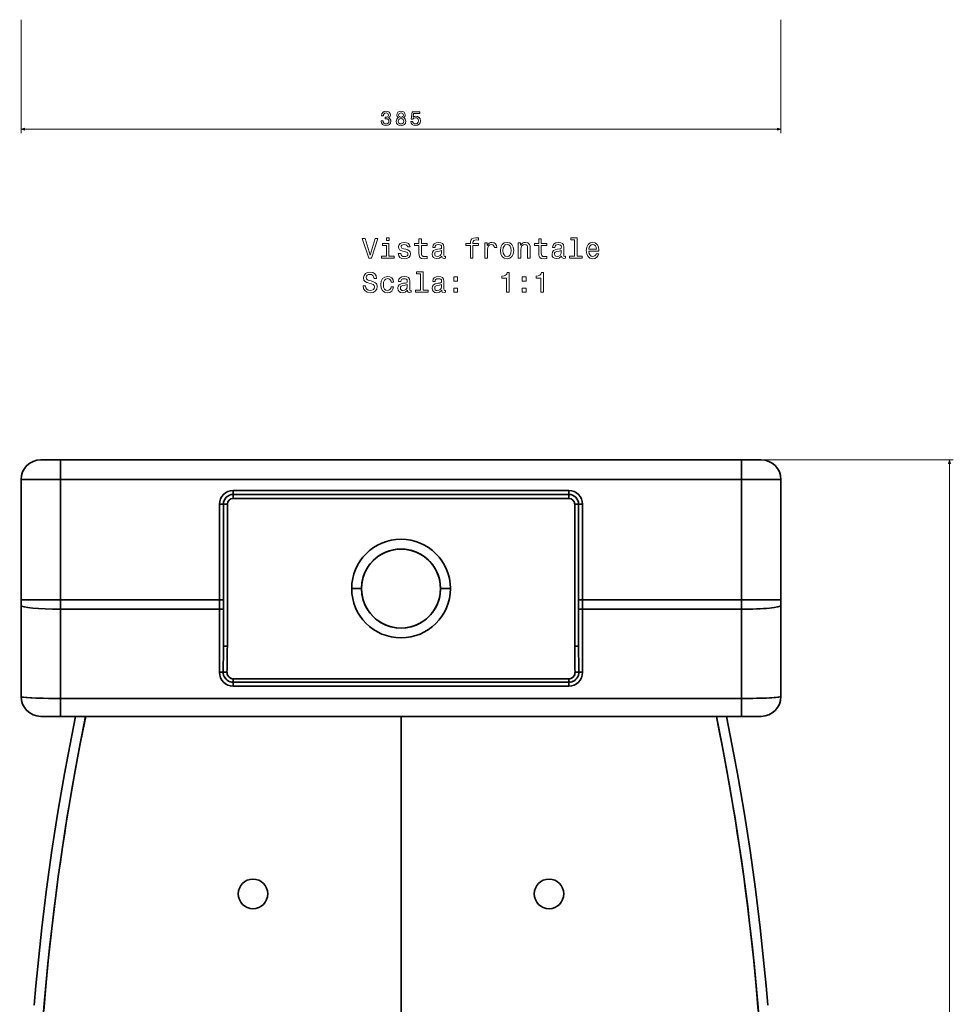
# Model space of a CAD drawing. Extents: x 401 to 1995, y -61 to 2287.
# Tile 3 of 6: x 401 to 874, y 470 to 969. Entities that reach past the tile are written whole.
import ezdxf

# ---------------------------------------------------------------- set-up
doc = ezdxf.new("R2010")
doc.units = 0

msp = doc.modelspace()

# ---------------------------------------------------------------- linework, layer by layer
at = {"color": 7, "lineweight": 13}
for p, q in [((402, 968.97), (402, 911.49)), ((787, 968.97), (787, 911.49)), ((402, 913.49), (787, 913.49))]:
    msp.add_line(p, q, dxfattribs=at)
at = {"color": 7, "lineweight": 35, "ltscale": 0.25}
for p, q in [((412, 745.87), (422, 745.87)), ((422, 745.87), (412, 745.87)), ((422, 735.87), (422, 745.87)), ((422, 735.87), (422, 745.87)), ((777, 745.87), (767, 745.87)), ((767, 745.87), (767, 735.87)), ((767, 745.87), (777, 745.87)), ((767, 745.87), (767, 735.87)), ((422, 615.87), (412, 615.87)), ((422, 615.87), (412, 615.87)), ((777, 615.87), (767, 615.87)), ((777, 615.87), (767, 615.87))]:
    msp.add_line(p, q, dxfattribs=at)
at = {"color": 7, "lineweight": 35}
for p, q in [((422, 745.87), (767, 745.87)), ((767, 745.87), (422, 745.87)), ((402, 674.86), (402, 735.87)), ((402, 735.87), (402, 674.86)), ((402, 735.87), (422, 735.87)), ((402, 735.87), (422, 735.87)), ((422, 674.86), (422, 735.87)), ((422, 735.87), (767, 735.87)), ((767, 735.87), (422, 735.87)), ((422, 735.87), (422, 674.86)), ((767, 735.87), (767, 674.86)), ((767, 735.87), (787, 735.87)), ((767, 735.87), (787, 735.87)), ((767, 674.86), (767, 735.87)), ((787, 674.86), (787, 735.87)), ((787, 735.87), (787, 674.86)), ((679.5, 730.37), (509.5, 730.37)), ((509.5, 730.37), (679.5, 730.37)), ((509.5, 728.37), (679.5, 728.37)), ((679.5, 728.37), (509.5, 728.37)), ((679.5, 728.37), (509.5, 728.37)), ((509.5, 726.37), (679.5, 726.37)), ((679.5, 726.37), (509.5, 726.37)), ((502.5, 723.37), (502.5, 674.86)), ((502.5, 674.86), (502.5, 723.37)), ((504.5, 674.86), (504.5, 723.37)), ((504.5, 723.37), (504.5, 674.86)), ((506.5, 651.38), (506.5, 723.37)), ((506.5, 723.37), (506.5, 651.38)), ((682.5, 723.37), (682.5, 651.38)), ((682.5, 651.38), (682.5, 723.37)), ((684.5, 723.37), (684.5, 674.86)), ((684.5, 674.86), (684.5, 723.37)), ((684.5, 651.38), (684.5, 723.37)), ((686.5, 674.86), (686.5, 723.37)), ((686.5, 723.37), (686.5, 674.86)), ((422, 674.86), (402, 674.86)), ((422, 674.86), (402, 674.86)), ((502.5, 674.86), (422, 674.86)), ((422, 674.86), (502.5, 674.86)), ((767, 674.86), (686.5, 674.86)), ((686.5, 674.86), (767, 674.86)), ((787, 674.86), (767, 674.86)), ((787, 674.86), (767, 674.86)), ((402, 625.87), (402, 672.04)), ((402, 672.04), (402, 625.87)), ((422, 624.93), (422, 670.17)), ((422, 670.17), (502.5, 670.17)), ((422, 670.17), (422, 624.93)), ((502.5, 670.17), (422, 670.17)), ((502.5, 670.17), (502.5, 638.18)), ((502.5, 638.18), (502.5, 670.17)), ((686.5, 638.18), (686.5, 670.17)), ((767, 670.17), (686.5, 670.17)), ((686.5, 670.17), (686.5, 638.18)), ((686.5, 670.17), (767, 670.17)), ((767, 670.17), (767, 624.93)), ((767, 624.93), (767, 670.17)), ((787, 672.04), (787, 625.87)), ((787, 625.87), (787, 672.04)), ((509.5, 634.9), (679.5, 634.9)), ((679.5, 634.9), (509.5, 634.9)), ((679.5, 633.14), (509.5, 633.14)), ((509.5, 633.14), (679.5, 633.14)), ((509.5, 631.18), (679.5, 631.18)), ((679.5, 631.18), (509.5, 631.18)), ((767, 624.93), (422, 624.93)), ((422, 624.93), (767, 624.93)), ((422, 615.87), (767, 615.87)), ((767, 615.87), (422, 615.87)), ((594.5, 615.87), (434.71, 615.87)), ((434.71, 615.87), (594.5, 615.87)), ((594.5, 615.87), (594.5, 555.87)), ((594.5, 615.87), (754.29, 615.87)), ((594.5, 555.87), (594.5, 615.87)), ((754.29, 615.87), (594.5, 615.87)), ((594.5, 555.87), (594.5, 459.62)), ((594.5, 459.62), (594.5, 555.87))]:
    msp.add_line(p, q, dxfattribs=at)
at = {"color": 8, "lineweight": 13}
for p, q in [((769, 745.87), (874.35, 745.87)), ((872.35, 95.98), (872.35, 745.87))]:
    msp.add_line(p, q, dxfattribs=at)
at = {"color": 7, "lineweight": 35, "ltscale": 0.05}
for p, q in [((509.5, 728.37), (509.5, 730.37)), ((509.5, 728.37), (509.5, 730.37)), ((679.5, 730.37), (679.5, 728.37)), ((679.5, 730.37), (679.5, 728.37)), ((509.5, 726.37), (509.5, 728.37)), ((509.5, 728.37), (509.5, 726.37)), ((679.5, 726.37), (679.5, 728.37)), ((679.5, 728.37), (679.5, 726.37)), ((502.5, 723.37), (504.5, 723.37)), ((502.5, 723.37), (504.5, 723.37)), ((506.5, 723.37), (504.5, 723.37)), ((504.5, 723.37), (506.5, 723.37)), ((682.5, 723.37), (684.5, 723.37)), ((684.5, 723.37), (682.5, 723.37)), ((684.5, 723.37), (686.5, 723.37)), ((684.5, 723.37), (686.5, 723.37)), ((504.5, 674.86), (502.5, 674.86)), ((504.5, 674.86), (502.5, 674.86)), ((686.5, 674.86), (684.5, 674.86)), ((686.5, 674.86), (684.5, 674.86)), ((504.5, 651.38), (506.5, 651.38)), ((506.5, 651.38), (504.5, 651.38)), ((682.5, 651.38), (684.5, 651.38)), ((682.5, 651.38), (684.5, 651.38))]:
    msp.add_line(p, q, dxfattribs=at)
at = {"color": 7, "lineweight": 35, "ltscale": 0.125}
for p, q in [((569.5, 680.64), (574.5, 680.64)), ((569.5, 680.64), (574.5, 680.64)), ((619.5, 680.64), (614.5, 680.64)), ((619.5, 680.64), (614.5, 680.64))]:
    msp.add_line(p, q, dxfattribs=at)
at = {"color": 7, "lineweight": 35, "ltscale": 0.070354}
for p, q in [((402, 674.86), (402, 672.04)), ((402, 674.86), (402, 672.04)), ((787, 672.04), (787, 674.86)), ((787, 674.86), (787, 672.04))]:
    msp.add_line(p, q, dxfattribs=at)
at = {"color": 7, "lineweight": 35, "ltscale": 0.117256}
for p, q in [((422, 670.17), (422, 674.86)), ((422, 670.17), (422, 674.86)), ((502.5, 674.86), (502.5, 670.17)), ((502.5, 674.86), (502.5, 670.17)), ((686.5, 670.17), (686.5, 674.86)), ((686.5, 670.17), (686.5, 674.86)), ((767, 674.86), (767, 670.17)), ((767, 674.86), (767, 670.17))]:
    msp.add_line(p, q, dxfattribs=at)
at = {"color": 7, "lineweight": 35, "ltscale": 0.112566}
for p, q in [((504.5, 670.36), (504.5, 674.86)), ((504.5, 674.86), (504.5, 670.36)), ((684.5, 670.36), (684.5, 674.86)), ((684.5, 674.86), (684.5, 670.36))]:
    msp.add_line(p, q, dxfattribs=at)
at = {"color": 7, "lineweight": 35, "ltscale": 0.474515}
for p, q in [((504.5, 670.36), (504.5, 651.38)), ((504.5, 651.38), (504.5, 670.36)), ((684.5, 651.38), (684.5, 670.36)), ((684.5, 670.36), (684.5, 651.38))]:
    msp.add_line(p, q, dxfattribs=at)
at = {"color": 7, "lineweight": 35, "ltscale": 0.047596}
for p, q in [((506.31, 638.26), (504.4, 638.31)), ((506.31, 638.26), (504.4, 638.31)), ((682.69, 638.26), (684.6, 638.31))]:
    msp.add_line(p, q, dxfattribs=at)
at = {"color": 7, "lineweight": 35, "ltscale": 0.044101}
for p, q in [((509.5, 634.9), (509.5, 633.14)), ((509.5, 634.9), (509.5, 633.14)), ((679.5, 633.14), (679.5, 634.9)), ((679.5, 634.9), (679.5, 633.14))]:
    msp.add_line(p, q, dxfattribs=at)
at = {"color": 7, "lineweight": 35, "ltscale": 0.047597}
msp.add_line((682.69, 638.26), (684.6, 638.31), dxfattribs=at)
at = {"color": 7, "lineweight": 35, "ltscale": 0.048792}
for p, q in [((509.5, 631.18), (509.5, 633.14)), ((679.5, 631.18), (679.5, 633.14))]:
    msp.add_line(p, q, dxfattribs=at)
at = {"color": 7, "lineweight": 35, "ltscale": 0.048793}
for p, q in [((509.5, 631.18), (509.5, 633.14)), ((679.5, 633.14), (679.5, 631.18))]:
    msp.add_line(p, q, dxfattribs=at)
at = {"color": 7, "lineweight": 35, "ltscale": 0.226549}
for p, q in [((422, 615.87), (422, 624.93)), ((422, 615.87), (422, 624.93)), ((767, 624.93), (767, 615.87)), ((767, 615.87), (767, 624.93))]:
    msp.add_line(p, q, dxfattribs=at)
at = {"color": 7, "lineweight": 35, "ltscale": 0.127554}
for p, q in [((434.71, 615.87), (429.61, 615.87)), ((429.61, 615.87), (434.71, 615.87))]:
    msp.add_line(p, q, dxfattribs=at)
at = {"color": 7, "lineweight": 35, "ltscale": 0.127553}
for p, q in [((754.29, 615.87), (759.39, 615.87)), ((759.39, 615.87), (754.29, 615.87))]:
    msp.add_line(p, q, dxfattribs=at)
at = {"color": 7, "lineweight": 13}
for points in [[(584.49, 917.69), (584.49, 917.62), (584.65, 916.65), (585.12, 915.93), (585.87, 915.46), (586.86, 915.29), (587.91, 915.46), (588.69, 915.91), (589.2, 916.61), (589.38, 917.52), (589.3, 918.11), (589.08, 918.6), (588.71, 918.97), (588.23, 919.24), (588.88, 919.79), (589.12, 920.66), (588.96, 921.44), (588.53, 922.04), (587.82, 922.41), (586.86, 922.54), (585.95, 922.38), (585.25, 921.94), (584.8, 921.23), (584.65, 920.29), (584.65, 920.22), (585.55, 920.22), (585.63, 920.87), (585.89, 921.33), (586.31, 921.61), (586.91, 921.72), (587.43, 921.63), (587.81, 921.42), (588.05, 921.08), (588.14, 920.62), (588.05, 920.12), (587.8, 919.79), (587.38, 919.59), (586.81, 919.53), (586.41, 919.54), (586.41, 918.74), (586.91, 918.76), (587.54, 918.67), (588.02, 918.43), (588.3, 918.03), (588.4, 917.52), (588.29, 916.93), (588, 916.5), (587.53, 916.23), (586.92, 916.14), (586.28, 916.24), (585.82, 916.54), (585.53, 917.02), (585.41, 917.69)], [(593.25, 919.26), (592.73, 918.98), (592.38, 918.59), (592.16, 918.09), (592.09, 917.5), (592.25, 916.6), (592.71, 915.91), (593.47, 915.46), (594.5, 915.29), (595.52, 915.46), (596.28, 915.91), (596.74, 916.6), (596.91, 917.5), (596.83, 918.09), (596.62, 918.59), (596.26, 918.98), (595.75, 919.26), (596.15, 919.51), (596.44, 919.84), (596.61, 920.24), (596.67, 920.74), (596.51, 921.45), (596.08, 922.03), (595.4, 922.4), (594.5, 922.54), (593.59, 922.4), (592.91, 922.03), (592.47, 921.45), (592.32, 920.74), (592.37, 920.24), (592.54, 919.84)], [(593.06, 917.52), (593.15, 918.05), (593.44, 918.46), (593.89, 918.72), (594.5, 918.81), (595.1, 918.72), (595.55, 918.46), (595.84, 918.05), (595.94, 917.52), (595.84, 916.94), (595.55, 916.51), (595.1, 916.23), (594.5, 916.14), (593.89, 916.23), (593.44, 916.51), (593.15, 916.94)], [(593.28, 920.66), (593.36, 921.1), (593.6, 921.44), (593.99, 921.65), (594.5, 921.74), (595, 921.65), (595.39, 921.44), (595.63, 921.1), (595.72, 920.66), (595.63, 920.2), (595.39, 919.85), (595, 919.62), (594.5, 919.55), (593.99, 919.63), (593.6, 919.85), (593.36, 920.2)], [(599.47, 917.32), (599.69, 916.49), (600.19, 915.84), (600.91, 915.44), (601.84, 915.29), (602.86, 915.47), (603.66, 915.97), (604.16, 916.75), (604.35, 917.76), (604.18, 918.7), (603.7, 919.44), (602.94, 919.91), (601.96, 920.08), (601.21, 919.96), (600.62, 919.63), (600.9, 921.51), (603.97, 921.51), (603.97, 922.34), (600.23, 922.34), (599.67, 918.63), (600.48, 918.63), (601.06, 919.1), (601.81, 919.27), (602.46, 919.16), (602.95, 918.84), (603.26, 918.35), (603.37, 917.71), (603.26, 917.08), (602.94, 916.58), (602.45, 916.27), (601.81, 916.16), (601.28, 916.23), (600.86, 916.46), (600.56, 916.82), (600.41, 917.32)], [(588.45, 858.44), (587.11, 858.44), (587.11, 857), (588.45, 857)], [(629.66, 854.5), (629.66, 848.1), (630.93, 848.1), (630.93, 854.5), (633.81, 854.5), (633.81, 855.58), (630.93, 855.58), (630.93, 856.05), (631.03, 856.63), (631.36, 857.02), (631.92, 857.25), (632.73, 857.33), (633.81, 857.28), (633.81, 858.37), (632.44, 858.44), (631.2, 858.31), (630.34, 857.93), (629.82, 857.25), (629.66, 856.28), (629.66, 855.58), (627.34, 855.58), (627.34, 854.5)], [(682.47, 857.38), (682.47, 849.16), (679.86, 849.16), (679.86, 848.1), (686.33, 848.1), (686.33, 849.16), (683.74, 849.16), (683.74, 858.44), (680.48, 858.44), (680.48, 857.38)], [(581.34, 858.11), (578.84, 849.6), (576.26, 858.11), (574.89, 858.11), (578.12, 848.1), (579.56, 848.1), (582.71, 858.11)], [(588.4, 849.16), (588.4, 855.58), (585.15, 855.58), (585.15, 854.5), (587.14, 854.5), (587.14, 849.16), (584.54, 849.16), (584.54, 848.1), (591.03, 848.1), (591.03, 849.16)], [(596.99, 852.61), (595.77, 852.9), (594.86, 853.23), (594.56, 853.91), (594.64, 854.38), (594.95, 854.73), (595.44, 854.94), (596.14, 855.03), (596.82, 854.94), (597.35, 854.68), (597.7, 854.29), (597.84, 853.78), (599.08, 853.78), (599.08, 853.8), (598.87, 854.74), (598.28, 855.48), (597.35, 855.94), (596.14, 856.11), (594.92, 855.94), (594.02, 855.46), (593.46, 854.76), (593.29, 853.86), (593.42, 853), (593.82, 852.39), (594.49, 851.96), (595.45, 851.66), (596.86, 851.31), (597.73, 850.95), (597.96, 850.66), (598.04, 850.23), (597.91, 849.7), (597.57, 849.29), (597.01, 849.03), (596.26, 848.95), (595.47, 849.03), (594.89, 849.34), (594.5, 849.83), (594.34, 850.5), (593.12, 850.5), (593.32, 849.35), (593.91, 848.52), (594.85, 848.01), (596.14, 847.82), (597.5, 848.01), (598.49, 848.52), (599.1, 849.32), (599.31, 850.38), (599.15, 851.28), (598.71, 851.9), (597.97, 852.31)], [(603.58, 854.5), (603.58, 850.62), (603.66, 849.37), (604.07, 848.5), (604.87, 848), (606.24, 847.82), (607.74, 847.9), (607.74, 848.99), (606.65, 848.91), (605.65, 849.02), (605.12, 849.38), (604.89, 849.99), (604.85, 850.84), (604.85, 854.5), (607.74, 854.5), (607.74, 855.58), (604.85, 855.58), (604.85, 857.84), (603.58, 857.84), (603.58, 855.58), (601.39, 855.58), (601.39, 854.5)], [(615.15, 849.11), (615.15, 849.06), (615.22, 848.57), (615.44, 848.23), (616.34, 847.95), (617.05, 848.07), (617.05, 849.05), (616.75, 849.01), (616.34, 849.19), (616.27, 849.77), (616.27, 853.78), (616.1, 854.8), (615.6, 855.52), (614.72, 855.95), (613.48, 856.11), (612.27, 855.94), (611.37, 855.45), (610.81, 854.68), (610.62, 853.67), (610.62, 853.59), (611.76, 853.59), (611.86, 854.19), (612.18, 854.63), (612.7, 854.89), (613.43, 854.99), (614.14, 854.91), (614.64, 854.7), (614.95, 854.32), (615.05, 853.8), (614.99, 853.2), (614.76, 852.9), (614.18, 852.75), (613.1, 852.64), (611.86, 852.38), (610.98, 851.92), (610.47, 851.2), (610.31, 850.13), (610.45, 849.18), (610.9, 848.47), (611.62, 848.03), (612.61, 847.87), (613.95, 848.17)], [(637.05, 848.1), (638.32, 848.1), (638.32, 852.52), (638.45, 853.59), (638.84, 854.35), (639.47, 854.81), (640.32, 854.97), (640.96, 854.87), (641.43, 854.58), (641.72, 854.09), (641.82, 853.43), (643.1, 853.43), (642.93, 854.6), (642.45, 855.43), (641.66, 855.94), (640.58, 856.11), (639.85, 855.99), (639.21, 855.71), (638.65, 855.22), (638.2, 854.55), (638.2, 855.84), (637.05, 855.84)], [(644.87, 851.96), (645.11, 850.2), (645.77, 848.91), (646.82, 848.1), (648.23, 847.82), (649.63, 848.1), (650.68, 848.89), (651.34, 850.19), (651.59, 851.96), (651.34, 853.72), (650.68, 855.03), (649.63, 855.82), (648.23, 856.11), (646.82, 855.82), (645.77, 855.01), (645.11, 853.72)], [(646.17, 851.97), (646.3, 853.27), (646.7, 854.21), (647.35, 854.78), (648.23, 854.99), (649.1, 854.78), (649.74, 854.22), (650.15, 853.27), (650.29, 851.97), (650.15, 850.66), (649.74, 849.71), (649.1, 849.14), (648.23, 848.95), (647.35, 849.14), (646.7, 849.71), (646.3, 850.66)], [(653.92, 848.1), (655.19, 848.1), (655.19, 852.57), (655.32, 853.59), (655.74, 854.34), (656.39, 854.8), (657.25, 854.97), (657.94, 854.83), (658.38, 854.44), (658.59, 853.79), (658.66, 852.93), (658.66, 848.1), (659.93, 848.1), (659.93, 853.18), (659.87, 854.21), (659.62, 855.06), (658.77, 855.84), (657.44, 856.11), (656.7, 856.01), (656.09, 855.74), (655.55, 855.27), (655.13, 854.65), (655.13, 855.84), (653.92, 855.84)], [(664.3, 854.5), (664.3, 850.62), (664.38, 849.37), (664.79, 848.5), (665.6, 848), (666.96, 847.82), (668.46, 847.9), (668.46, 848.99), (667.37, 848.91), (666.37, 849.02), (665.84, 849.38), (665.61, 849.99), (665.57, 850.84), (665.57, 854.5), (668.46, 854.5), (668.46, 855.58), (665.57, 855.58), (665.57, 857.84), (664.3, 857.84), (664.3, 855.58), (662.11, 855.58), (662.11, 854.5)], [(675.87, 849.11), (675.87, 849.06), (675.94, 848.57), (676.16, 848.23), (677.06, 847.95), (677.77, 848.07), (677.77, 849.05), (677.47, 849.01), (677.06, 849.19), (676.99, 849.77), (676.99, 853.78), (676.82, 854.8), (676.32, 855.52), (675.44, 855.95), (674.2, 856.11), (672.99, 855.94), (672.09, 855.45), (671.53, 854.68), (671.34, 853.67), (671.34, 853.59), (672.48, 853.59), (672.58, 854.19), (672.9, 854.63), (673.42, 854.89), (674.15, 854.99), (674.86, 854.91), (675.36, 854.7), (675.67, 854.32), (675.77, 853.8), (675.71, 853.2), (675.48, 852.9), (674.9, 852.75), (673.82, 852.64), (672.58, 852.38), (671.7, 851.92), (671.19, 851.2), (671.03, 850.13), (671.17, 849.18), (671.62, 848.47), (672.34, 848.03), (673.33, 847.87), (674.67, 848.17)], [(689.73, 851.6), (694.8, 851.6), (694.82, 852.19), (694.59, 853.85), (693.95, 855.09), (692.94, 855.84), (691.6, 856.11), (690.29, 855.82), (689.28, 855.01), (688.64, 853.7), (688.4, 851.97), (688.62, 850.2), (689.27, 848.91), (690.26, 848.1), (691.56, 847.82), (692.68, 848.01), (693.61, 848.5), (694.28, 849.28), (694.67, 850.32), (693.42, 850.32), (693.16, 849.74), (692.79, 849.31), (691.72, 848.96), (690.9, 849.12), (690.28, 849.63), (689.87, 850.45), (689.73, 851.56)], [(689.73, 852.67), (689.89, 853.66), (690.28, 854.4), (690.87, 854.84), (691.65, 855), (692.41, 854.84), (693, 854.4), (693.36, 853.66), (693.49, 852.67)], [(615, 850.81), (614.83, 850.06), (614.37, 849.48), (613.68, 849.11), (612.83, 848.98), (612.28, 849.05), (611.89, 849.28), (611.65, 849.68), (611.57, 850.25), (611.63, 850.75), (611.86, 851.11), (612.79, 851.51), (613.95, 851.69), (615, 852.03)], [(675.72, 850.81), (675.55, 850.06), (675.09, 849.48), (674.4, 849.11), (673.55, 848.98), (673, 849.05), (672.61, 849.28), (672.37, 849.68), (672.3, 850.25), (672.35, 850.75), (672.58, 851.11), (673.51, 851.51), (674.67, 851.69), (675.72, 852.03)], [(576.56, 834.12), (575.25, 834.12), (575.54, 832.59), (576.26, 831.47), (577.37, 830.79), (578.87, 830.55), (580.35, 830.78), (581.46, 831.41), (582.17, 832.41), (582.43, 833.72), (582.21, 834.9), (581.6, 835.66), (580.62, 836.17), (579.31, 836.54), (578.19, 836.82), (577.45, 837.13), (577.04, 837.59), (576.91, 838.31), (577.04, 838.96), (577.41, 839.45), (577.99, 839.78), (578.78, 839.9), (579.59, 839.76), (580.22, 839.37), (580.64, 838.72), (580.84, 837.84), (582.15, 837.84), (582.15, 837.87), (581.92, 839.22), (581.24, 840.23), (580.18, 840.86), (578.74, 841.08), (577.44, 840.86), (576.43, 840.26), (575.78, 839.32), (575.55, 838.11), (575.74, 837.03), (576.29, 836.3), (577.15, 835.81), (578.33, 835.43), (579.5, 835.1), (580.38, 834.78), (580.91, 834.32), (581.1, 833.57), (580.93, 832.81), (580.48, 832.23), (579.8, 831.87), (578.92, 831.76), (577.94, 831.92), (577.19, 832.38), (576.72, 833.13)], [(589.46, 835.99), (590.71, 835.99), (590.45, 837.15), (589.83, 838.06), (588.87, 838.62), (587.61, 838.83), (586.23, 838.55), (585.18, 837.74), (584.51, 836.43), (584.28, 834.67), (584.5, 832.93), (585.15, 831.63), (586.17, 830.82), (587.57, 830.55), (588.81, 830.76), (589.77, 831.37), (590.44, 832.32), (590.72, 833.59), (589.51, 833.59), (589.3, 832.78), (588.89, 832.18), (588.32, 831.8), (587.61, 831.69), (586.73, 831.87), (586.1, 832.45), (585.71, 833.39), (585.58, 834.71), (585.71, 836.01), (586.11, 836.95), (586.76, 837.52), (587.61, 837.72), (588.36, 837.59), (588.92, 837.26), (589.3, 836.72)], [(597.8, 831.83), (597.8, 831.79), (597.87, 831.3), (598.09, 830.95), (599, 830.68), (599.7, 830.79), (599.7, 831.77), (599.4, 831.73), (599, 831.92), (598.92, 832.49), (598.92, 836.5), (598.75, 837.52), (598.25, 838.24), (597.37, 838.67), (596.13, 838.83), (594.92, 838.66), (594.02, 838.17), (593.46, 837.41), (593.28, 836.4), (593.28, 836.31), (594.41, 836.31), (594.51, 836.92), (594.83, 837.35), (595.35, 837.61), (596.09, 837.71), (596.79, 837.64), (597.3, 837.42), (597.6, 837.05), (597.7, 836.53), (597.64, 835.92), (597.41, 835.62), (596.83, 835.48), (595.75, 835.36), (594.51, 835.1), (593.64, 834.64), (593.12, 833.92), (592.96, 832.85), (593.1, 831.9), (593.55, 831.2), (594.27, 830.75), (595.26, 830.59), (596.6, 830.89)], [(604.4, 840.1), (604.4, 831.89), (601.79, 831.89), (601.79, 830.82), (608.26, 830.82), (608.26, 831.89), (605.67, 831.89), (605.67, 841.17), (602.41, 841.17), (602.41, 840.1)], [(615.15, 831.83), (615.15, 831.79), (615.22, 831.3), (615.44, 830.95), (616.34, 830.68), (617.05, 830.79), (617.05, 831.77), (616.75, 831.73), (616.34, 831.92), (616.27, 832.49), (616.27, 836.5), (616.1, 837.52), (615.6, 838.24), (614.72, 838.67), (613.48, 838.83), (612.27, 838.66), (611.37, 838.17), (610.81, 837.41), (610.62, 836.4), (610.62, 836.31), (611.76, 836.31), (611.86, 836.92), (612.18, 837.35), (612.7, 837.61), (613.43, 837.71), (614.14, 837.64), (614.64, 837.42), (614.95, 837.05), (615.05, 836.53), (614.99, 835.92), (614.76, 835.62), (614.18, 835.48), (613.1, 835.36), (611.86, 835.1), (610.98, 834.64), (610.47, 833.92), (610.31, 832.85), (610.45, 831.9), (610.9, 831.2), (611.62, 830.75), (612.61, 830.59), (613.95, 830.89)], [(621.21, 836.41), (623.2, 836.41), (623.2, 838.56), (621.21, 838.56)], [(647.97, 830.82), (649.28, 830.82), (649.28, 840.89), (648.3, 840.89), (648.04, 840.01), (647.53, 839.42), (646.73, 839.08), (645.64, 838.96), (645.64, 837.94), (647.97, 837.94)], [(655.91, 836.41), (657.9, 836.41), (657.9, 838.56), (655.91, 838.56)], [(665.32, 830.82), (666.63, 830.82), (666.63, 840.89), (665.65, 840.89), (665.39, 840.01), (664.87, 839.42), (664.08, 839.08), (662.99, 838.96), (662.99, 837.94), (665.32, 837.94)], [(597.66, 833.53), (597.48, 832.78), (597.02, 832.21), (596.33, 831.83), (595.48, 831.7), (594.93, 831.77), (594.54, 832), (594.3, 832.41), (594.23, 832.97), (594.28, 833.47), (594.51, 833.83), (595.44, 834.24), (596.6, 834.41), (597.66, 834.76)], [(615, 833.53), (614.83, 832.78), (614.37, 832.21), (613.68, 831.83), (612.83, 831.7), (612.28, 831.77), (611.89, 832), (611.65, 832.41), (611.57, 832.97), (611.63, 833.47), (611.86, 833.83), (612.79, 834.24), (613.95, 834.41), (615, 834.76)], [(621.21, 830.82), (623.2, 830.82), (623.2, 832.97), (621.21, 832.97)], [(655.91, 830.82), (657.9, 830.82), (657.9, 832.97), (655.91, 832.97)]]:
    msp.add_lwpolyline(points, close=True, dxfattribs=at)
for points in [[(403.93, 914.01), (402, 913.49), (403.93, 912.97)], [(785.07, 912.97), (787, 913.49), (785.07, 914.01)]]:
    msp.add_lwpolyline(points, dxfattribs=at)
at = {"color": 8, "lineweight": 13}
msp.add_lwpolyline([(872.87, 743.94), (872.35, 745.87), (871.84, 743.94)], dxfattribs=at)
at = {"color": 7, "lineweight": 35}
for points in [[(502.5, 638.18), (503.84, 638.23), (504.32, 638.29), (504.4, 638.31)], [(509.5, 633.14), (508.69, 633.2), (507.9, 633.39), (507.15, 633.71), (506.47, 634.14), (505.86, 634.68), (505.34, 635.3), (504.93, 636), (504.63, 636.75), (504.46, 637.52), (504.4, 638.31)], [(509.5, 633.14), (508.69, 633.2), (507.9, 633.39), (507.15, 633.71), (506.46, 634.15), (505.85, 634.68), (505.33, 635.31), (504.92, 636.01), (504.63, 636.76), (504.45, 637.55), (504.4, 638.31)], [(506.31, 638.26), (506.34, 637.67), (506.48, 637.09), (506.72, 636.55), (507.05, 636.07), (507.46, 635.65), (507.94, 635.31), (508.43, 635.09), (508.96, 634.95), (509.5, 634.9)], [(509.5, 634.9), (508.81, 634.98), (508.16, 635.2), (507.57, 635.56), (507.07, 636.04), (506.68, 636.62), (506.43, 637.26), (506.33, 637.75), (506.31, 638.26)], [(684.6, 638.31), (684.54, 637.51), (684.36, 636.72), (684.06, 635.97), (683.64, 635.28), (683.12, 634.66), (682.51, 634.12), (681.82, 633.7), (681.07, 633.38), (680.29, 633.2), (679.5, 633.14)], [(684.6, 638.31), (684.54, 637.51), (684.36, 636.72), (684.06, 635.97), (683.64, 635.27), (683.12, 634.65), (682.5, 634.12), (681.81, 633.69), (681.06, 633.38), (680.27, 633.19), (679.5, 633.14)], [(679.5, 634.9), (680.08, 634.95), (680.63, 635.11), (681.15, 635.37), (681.62, 635.72), (682.02, 636.15), (682.33, 636.64), (682.54, 637.16), (682.66, 637.7), (682.69, 638.26)], [(682.69, 638.26), (682.64, 637.57), (682.45, 636.91), (682.13, 636.31), (681.68, 635.78), (681.13, 635.36), (680.51, 635.06), (680.01, 634.94), (679.5, 634.9)], [(686.5, 638.18), (685.17, 638.23), (684.68, 638.29), (684.6, 638.31)], [(422, 624.93), (415.91, 624.98), (410.09, 625.12), (407.41, 625.23), (405.02, 625.38), (403.15, 625.56), (402.46, 625.67), (402.23, 625.73), (402.07, 625.79), (402.03, 625.82), (402, 625.85), (402, 625.87)], [(402, 625.87), (402.01, 625.85), (402.02, 625.83), (402.05, 625.8), (402.14, 625.76), (402.46, 625.67), (402.98, 625.58), (404.55, 625.41), (406.8, 625.26), (409.53, 625.14), (413.1, 625.03), (416.95, 624.96), (422, 624.93)], [(767, 624.93), (772.62, 624.97), (777.93, 625.09), (782.47, 625.28), (784.37, 625.41), (785.81, 625.55), (786.62, 625.69), (786.86, 625.76), (786.96, 625.81), (786.98, 625.83), (787, 625.86), (787, 625.87)], [(408.65, 469.42), (409.5, 479.25), (410.43, 489.08), (411.43, 498.9), (412.52, 508.71), (413.69, 518.51), (414.93, 528.3), (416.25, 538.08), (417.65, 547.85), (419.13, 557.6), (420.69, 567.35), (422.32, 577.08), (424.03, 586.8), (425.81, 596.51), (427.67, 606.2), (429.61, 615.87)], [(434.71, 615.87), (431.99, 602.18), (429.41, 588.45), (426.99, 574.7), (424.72, 560.93), (422.6, 547.12), (420.64, 533.3), (418.84, 519.45), (418, 512.51), (417.2, 505.56), (416.44, 498.63), (415.71, 491.7), (414.52, 479.19), (413.45, 466.67)], [(754.29, 615.87), (757.01, 602.18), (759.59, 588.45), (762.01, 574.7), (764.28, 560.93), (766.4, 547.12), (768.36, 533.3), (770.16, 519.45), (771, 512.51), (771.8, 505.56), (772.56, 498.63), (773.29, 491.7), (774.48, 479.19), (775.55, 466.67)], [(780.35, 469.42), (779.5, 479.25), (778.57, 489.08), (777.57, 498.9), (776.48, 508.71), (775.31, 518.51), (774.07, 528.3), (772.75, 538.08), (771.35, 547.85), (769.87, 557.6), (768.31, 567.35), (766.68, 577.08), (764.97, 586.8), (763.19, 596.51), (761.33, 606.2), (759.39, 615.87)]]:
    msp.add_lwpolyline(points, dxfattribs=at)
for centre, radius, start, end in [((412, 735.87), 10, 90, 180), ((412, 735.87), 10, 90, 180), ((777, 735.87), 10, 0, 90), ((777, 735.87), 10, 0, 90), ((509.5, 723.37), 7, 90, 180), ((509.5, 723.37), 7, 89.9999, 180), ((679.5, 723.37), 7, 0, 90), ((679.5, 723.37), 7, 359.9999, 90), ((509.5, 723.37), 5, 90, 180), ((509.5, 723.37), 5, 90, 180), ((509.5, 723.37), 3, 90, 180), ((509.5, 723.37), 3, 90.0001, 179.9999), ((679.5, 723.37), 5, 0, 90), ((679.5, 723.37), 5, 0, 90), ((679.5, 723.37), 5, 0, 90), ((679.5, 723.37), 3, 0, 90), ((679.5, 723.37), 3, 0, 89.9999), ((594.5, 680.64), 25, 0, 180), ((594.5, 680.64), 25, 360, 180), ((594.5, 680.64), 20, 360, 180), ((594.5, 680.64), 20, 359.9998, 180.0002), ((594.5, 680.64), 20, 113.6758, 125.1995), ((594.5, 680.64), 20, 0, 86.8226), ((594.5, 680.64), 20, 168.6776, 179.8198), ((594.5, 680.64), 25, 180, 360), ((594.5, 680.64), 25, 180.0001, 359.9999), ((594.5, 680.64), 20, 180, 0), ((594.5, 680.64), 20, 179.9996, 0.0004), ((594.5, 680.64), 20, 180.1507, 191.2602), ((594.5, 680.64), 20, 349.2016, 360), ((594.5, 680.64), 20, 234.1649, 245.79), ((594.5, 680.64), 20, 289.3555, 322.304), ((-358.64, 651.23), 863.14, 359.14225, 0.00931), ((-358.61, 651.23), 863.11, 359.14221, 0.00931), ((71, 651.24), 435.5, 358.2922, 0.0184), ((70.97, 651.24), 435.53, 358.2922, 0.0184), ((1118.03, 651.24), 435.53, 179.9816, 181.7078), ((1118, 651.23), 435.5, 179.9815, 181.7078), ((1547.61, 651.23), 863.11, 179.99067, 180.85777), ((1547.62, 651.23), 863.12, 179.99067, 180.85776), ((509.5, 638.18), 7, 180, 270), ((509.5, 638.18), 7, 180.0002, 269.9997), ((679.5, 638.18), 7, 270.0001, 359.9998), ((679.5, 638.18), 7, 270.0002, 359.9997), ((412, 625.87), 10, 180, 270), ((412, 625.87), 10, 180, 270), ((777, 625.87), 10, 270, 360), ((777, 625.87), 10, 270, 360), ((519.5, 525.87), 7.5, 0, 180), ((519.5, 525.87), 7.5, 0, 180), ((669.5, 525.87), 7.5, 0, 180), ((669.5, 525.87), 7.5, 360, 180), ((519.5, 525.87), 7.5, 180, 360), ((519.5, 525.87), 7.5, 180, 0), ((669.5, 525.87), 7.5, 180, 0), ((669.5, 525.87), 7.5, 180, 360)]:
    msp.add_arc(centre, radius, start, end, dxfattribs=at)
for centre, major_axis, ratio, start_param, end_param in [((422, 672.04), (20, 0), 0.093804, 3.141593, 4.712389), ((422, 672.04), (-20, 0), 0.093804, 0, 1.570796), ((502.5, 670.36), (2, 0), 0.093804, 4.712389, 6.283185), ((502.5, 670.36), (-2, 0), 0.093804, 1.570796, 3.141593), ((686.5, 670.36), (-2, 0), 0.093804, 0, 1.570796), ((686.5, 670.36), (2, 0), 0.093804, 3.141593, 4.712389), ((767, 672.04), (20, 0), 0.093804, 4.712389, 6.283185), ((767, 672.04), (-20, 0), 0.093804, 1.570796, 3.141593), ((502.5, 638.37), (2, 0), 0.093804, 4.712389, 5.97045), ((686.5, 638.37), (2, 0), 0.093804, 3.454325, 4.712389), ((767, 625.87), (20, 0), 0.046902, 4.712383, 6.28319), ((98086.1, 378.13), (97676.49, 7.35), 0.110635, 3.118911, 3.162579), ((-99932.1, 380.35), (100711.49, -9.6), 0.108955, 6.26252, 6.305525)]:
    msp.add_ellipse(centre, major_axis=major_axis, ratio=ratio, start_param=start_param, end_param=end_param, dxfattribs=at)

doc.saveas('drawing.dxf')
